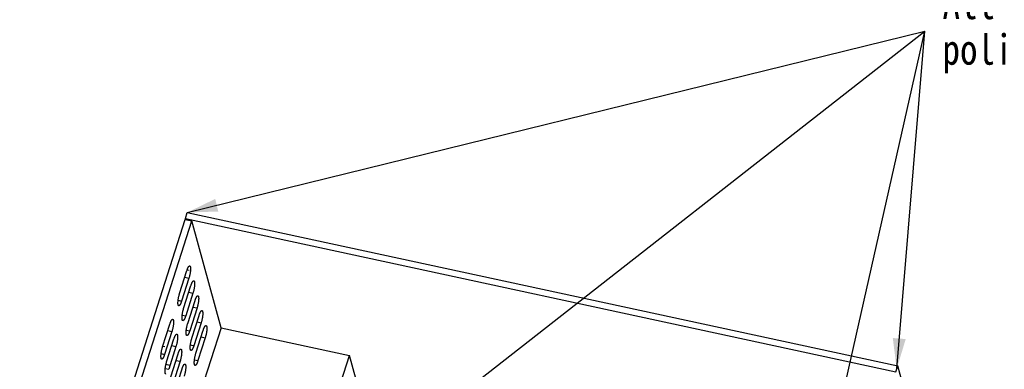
# Model space of a CAD drawing. Header units: millimetres. Extents: x 508 to 1261, y -60 to 468.
# Tile 46 of 49: x 1031 to 1144, y 109 to 149. Entities that reach past the tile are written whole.
import ezdxf

# ---------------------------------------------------------------- set-up
doc = ezdxf.new("R2010")
doc.units = ezdxf.units.MM
doc.header["$LTSCALE"] = 16.335
doc.layers.get('0').update_dxf_attribs({"linetype": 'CONTINUOUS'})
for name, color, linetype in [('AXIS', 7, 'CONTINUOUS'), ('DETAILS', 7, 'CONTINUOUS'), ('INTFCLR_1', 7, 'CONTINUOUS'), ('ROUNDS', 7, 'CONTINUOUS')]:
    doc.layers.add(name, color=color, linetype=linetype)
doc.styles.get("Standard").update_dxf_attribs({"font": 'txt', "width": 0.85})
doc.dimstyles.new('DIMSTYLE_1', dxfattribs={"dimtxt": 3.5, "dimasz": 3.5, "dimexe": 1.5, "dimexo": 1, "dimgap": 0.875, "dimtad": 1, "dimtxsty": 'Standard', "dimblk": '_FILLED', "dimblk1": '_FILLED', "dimblk2": '_FILLED', "dimcen": 0.09, "dimazin": 2, "dimtp": 0.01, "dimtm": 0.01, "dimtfac": 1, "dimtofl": 0, "dimtmove": 0, "dimatfit": 3, "dimldrblk": '_FILLED', "dimfxl": 1, "dimtolj": 1, "dimarcsym": 0})
doc.dimstyles.get("Standard").update_dxf_attribs({"dimtxt": 3.5, "dimasz": 3.5, "dimexe": 1.5, "dimexo": 1, "dimtad": 1, "dimtxsty": 'Standard', "dimblk": '_FILLED', "dimblk1": '_FILLED', "dimblk2": '_FILLED', "dimcen": 0.09, "dimazin": 2, "dimtol": 1, "dimtp": 0.01, "dimtm": 0.01, "dimtfac": 1, "dimtofl": 0, "dimtmove": 0, "dimatfit": 3, "dimldrblk": '_FILLED', "dimfxl": 1, "dimtolj": 1, "dimarcsym": 0})

# ---------------------------------------------------------------- blocks, each defined once
blk = doc.blocks.new('_FILLED')
at = {"color": 0, "linetype": 'ByBlock'}
blk.add_solid([(0, 0), (-1, 0.214), (-1, -0.214)], dxfattribs=at)

msp = doc.modelspace()

# ---------------------------------------------------------------- linework, layer by layer
at = {"color": 7, "linetype": 'Continuous'}
for p, q in [((1031.14363, 67.21993), (1049.9695, 126.3107)), ((1031.9058, 67.05554), (1050.73167, 126.14631)), ((1049.9695, 126.3107), (1050.73167, 126.14631)), ((1049.99752, 126.39863), (1050.22164, 127.10209)), ((1049.99752, 126.39863), (1131.93068, 108.72712)), ((1050.22164, 127.10209), (1132.1548, 109.43058)), ((1054.11036, 113.81663), (1050.73167, 126.14631)), ((1049.33125, 117.75506), (1050.17169, 120.39304)), ((1050.40714, 119.53383), (1049.5667, 116.89585)), ((1049.93069, 119.63659), (1050.40714, 119.53383)), ((1049.80215, 116.03664), (1050.64259, 118.67462)), ((1049.16465, 116.98257), (1049.5667, 116.89585)), ((1050.87804, 117.81541), (1050.0376, 115.17743)), ((1050.40159, 117.91817), (1050.87804, 117.81541)), ((1050.27305, 114.31821), (1051.11349, 116.9562)), ((1051.34894, 116.09698), (1050.5085, 113.459)), ((1050.87249, 116.19975), (1051.34894, 116.09698)), ((1049.63554, 115.26414), (1050.0376, 115.17743)), ((1050.74395, 112.59979), (1051.58439, 115.23777)), ((1054.11036, 113.81663), (1038.71482, 65.49299)), ((1047.37022, 111.59977), (1048.21067, 114.23775)), ((1051.81984, 114.37856), (1050.97939, 111.74058)), ((1051.34339, 114.48132), (1051.81984, 114.37856)), ((1054.11036, 113.81663), (1068.92108, 110.62222)), ((1048.44611, 113.37854), (1047.60567, 110.74056)), ((1047.84112, 109.88135), (1048.68156, 112.51933)), ((1047.96967, 113.4813), (1048.44611, 113.37854)), ((1050.10644, 113.54572), (1050.5085, 113.459)), ((1051.21484, 110.88137), (1052.05528, 113.51935)), ((1052.29073, 112.66014), (1051.45029, 110.02216)), ((1051.81429, 112.7629), (1052.29073, 112.66014)), ((1048.91701, 111.66012), (1048.07657, 109.02214)), ((1048.44056, 111.76288), (1048.91701, 111.66012)), ((1050.57734, 111.8273), (1050.97939, 111.74058)), ((1047.20362, 110.82728), (1047.60567, 110.74056)), ((1048.31202, 108.16293), (1049.15246, 110.80091)), ((1053.52553, 62.29858), (1068.92108, 110.62222)), ((1070.27491, 105.68175), (1068.92108, 110.62222)), ((1047.67452, 109.10885), (1048.07657, 109.02214)), ((1049.38791, 109.9417), (1048.54747, 107.30371)), ((1048.78292, 106.4445), (1049.62336, 109.08248)), ((1048.91146, 110.04446), (1049.38791, 109.9417)), ((1051.04824, 110.10887), (1051.45029, 110.02216)), ((1131.93068, 108.72712), (1132.1548, 109.43058)), ((1134.65056, 100.32294), (1132.1548, 109.43058))]:
    msp.add_line(p, q, dxfattribs=at)
for points, knots in [([(1050.17169, 120.39304), (1050.18484, 120.43431), (1050.2053, 120.49468), (1050.2346, 120.57251), (1050.25642, 120.62649), (1050.27841, 120.67697), (1050.30044, 120.72369), (1050.32241, 120.76639), (1050.34419, 120.80486), (1050.36567, 120.8389), (1050.38673, 120.86834), (1050.4044, 120.88959), (1050.41831, 120.90403), (1050.42823, 120.91326), (1050.43796, 120.92123), (1050.44751, 120.92795), (1050.45686, 120.93339), (1050.466, 120.93756), (1050.47492, 120.94043), (1050.48363, 120.942), (1050.49209, 120.94225), (1050.49759, 120.94153), (1050.50025, 120.94096)], [0, 0, 0, 0, 0.195466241, 0.287543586, 0.3752533, 0.458187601, 0.535974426, 0.608283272, 0.674832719, 0.73540076, 0.789839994, 0.838101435, 0.859943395, 0.880289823, 0.899184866, 0.916692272, 0.932900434, 0.947928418, 0.961932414, 0.975111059, 0.987706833, 1, 1, 1, 1]), ([(1050.50025, 120.94096), (1050.50251, 120.94047), (1050.507, 120.93917), (1050.51583, 120.93525), (1050.52644, 120.92772), (1050.53783, 120.91521), (1050.54818, 120.89916), (1050.55752, 120.87961), (1050.56582, 120.85664), (1050.57309, 120.83029), (1050.57928, 120.80066), (1050.58438, 120.76786), (1050.58836, 120.732), (1050.59121, 120.69322), (1050.59293, 120.65166), (1050.59349, 120.60748), (1050.59268, 120.5438), (1050.58863, 120.45893), (1050.5794, 120.3518), (1050.56581, 120.23875), (1050.54806, 120.1215), (1050.52642, 120.00185), (1050.50122, 119.8816), (1050.47284, 119.76258), (1050.4417, 119.64661), (1050.41894, 119.57086), (1050.40714, 119.53383)], [0, 0, 0, 0, 0.004759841, 0.009604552, 0.019843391, 0.031273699, 0.044269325, 0.059066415, 0.075802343, 0.094547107, 0.115324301, 0.138124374, 0.162913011, 0.189636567, 0.218225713, 0.248597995, 0.280659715, 0.349425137, 0.423601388, 0.502155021, 0.583970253, 0.667872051, 0.752648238, 0.837071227, 0.919919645, 1, 1, 1, 1]), ([(1050.64259, 118.67462), (1050.65574, 118.71589), (1050.6762, 118.77626), (1050.7055, 118.85409), (1050.72732, 118.90807), (1050.74931, 118.95855), (1050.77134, 119.00526), (1050.79331, 119.04796), (1050.81509, 119.08643), (1050.83657, 119.12048), (1050.85763, 119.14992), (1050.8753, 119.17117), (1050.88921, 119.18561), (1050.89913, 119.19484), (1050.90886, 119.20281), (1050.91841, 119.20953), (1050.92775, 119.21497), (1050.93689, 119.21913), (1050.94582, 119.22201), (1050.95453, 119.22358), (1050.96299, 119.22383), (1050.96849, 119.22311), (1050.97115, 119.22253)], [0, 0, 0, 0, 0.195466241, 0.287543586, 0.3752533, 0.458187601, 0.535974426, 0.608283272, 0.674832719, 0.73540076, 0.789839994, 0.838101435, 0.859943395, 0.880289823, 0.899184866, 0.916692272, 0.932900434, 0.947928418, 0.961932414, 0.975111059, 0.987706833, 1, 1, 1, 1]), ([(1050.97115, 119.22253), (1050.97341, 119.22205), (1050.9779, 119.22075), (1050.98673, 119.21682), (1050.99734, 119.2093), (1051.00873, 119.19679), (1051.01908, 119.18073), (1051.02842, 119.16119), (1051.03672, 119.13821), (1051.04398, 119.11187), (1051.05018, 119.08224), (1051.05527, 119.04944), (1051.05926, 119.01358), (1051.06211, 118.9748), (1051.06382, 118.93324), (1051.06439, 118.88906), (1051.06358, 118.82538), (1051.05952, 118.7405), (1051.05029, 118.63337), (1051.0367, 118.52032), (1051.01896, 118.40308), (1050.99732, 118.28342), (1050.97212, 118.16317), (1050.94373, 118.04416), (1050.9126, 117.92819), (1050.88984, 117.85244), (1050.87804, 117.81541)], [0, 0, 0, 0, 0.004759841, 0.009604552, 0.019843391, 0.031273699, 0.044269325, 0.059066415, 0.075802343, 0.094547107, 0.115324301, 0.138124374, 0.162913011, 0.189636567, 0.218225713, 0.248597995, 0.280659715, 0.349425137, 0.423601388, 0.502155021, 0.583970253, 0.667872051, 0.752648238, 0.837071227, 0.919919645, 1, 1, 1, 1]), ([(1049.23814, 116.34793), (1049.23589, 116.34842), (1049.23139, 116.34972), (1049.22257, 116.35364), (1049.21196, 116.36117), (1049.20057, 116.37368), (1049.19021, 116.38973), (1049.18088, 116.40928), (1049.17257, 116.43226), (1049.16531, 116.4586), (1049.15912, 116.48823), (1049.15402, 116.52103), (1049.15004, 116.55689), (1049.14718, 116.59567), (1049.14547, 116.63723), (1049.14491, 116.68141), (1049.14572, 116.74509), (1049.14977, 116.82996), (1049.159, 116.9371), (1049.17259, 117.05014), (1049.19034, 117.16739), (1049.21197, 117.28704), (1049.23717, 117.40729), (1049.26556, 117.52631), (1049.29669, 117.64228), (1049.31945, 117.71803), (1049.33125, 117.75506)], [0, 0, 0, 0, 0.004759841, 0.009604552, 0.019843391, 0.031273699, 0.044269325, 0.059066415, 0.075802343, 0.094547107, 0.115324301, 0.138124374, 0.162913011, 0.189636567, 0.218225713, 0.248597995, 0.280659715, 0.349425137, 0.423601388, 0.502155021, 0.583970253, 0.667872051, 0.752648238, 0.837071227, 0.919919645, 1, 1, 1, 1]), ([(1051.11349, 116.9562), (1051.12664, 116.99747), (1051.14709, 117.05784), (1051.1764, 117.13567), (1051.19822, 117.18965), (1051.2202, 117.24013), (1051.24224, 117.28684), (1051.2642, 117.32954), (1051.28598, 117.36801), (1051.30746, 117.40205), (1051.32853, 117.43149), (1051.3462, 117.45274), (1051.36011, 117.46719), (1051.37002, 117.47641), (1051.37976, 117.48439), (1051.3893, 117.4911), (1051.39865, 117.49655), (1051.40779, 117.50071), (1051.41672, 117.50358), (1051.42542, 117.50515), (1051.43389, 117.50541), (1051.43938, 117.50469), (1051.44205, 117.50411)], [0, 0, 0, 0, 0.195466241, 0.287543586, 0.3752533, 0.458187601, 0.535974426, 0.608283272, 0.674832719, 0.73540076, 0.789839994, 0.838101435, 0.859943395, 0.880289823, 0.899184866, 0.916692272, 0.932900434, 0.947928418, 0.961932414, 0.975111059, 0.987706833, 1, 1, 1, 1]), ([(1051.44205, 117.50411), (1051.44431, 117.50362), (1051.4488, 117.50232), (1051.45762, 117.4984), (1051.46823, 117.49088), (1051.47962, 117.47837), (1051.48998, 117.46231), (1051.49931, 117.44277), (1051.50762, 117.41979), (1051.51488, 117.39344), (1051.52107, 117.36382), (1051.52617, 117.33102), (1051.53016, 117.29516), (1051.53301, 117.25638), (1051.53472, 117.21482), (1051.53528, 117.17064), (1051.53447, 117.10695), (1051.53042, 117.02208), (1051.52119, 116.91495), (1051.5076, 116.8019), (1051.48986, 116.68466), (1051.46822, 116.565), (1051.44302, 116.44475), (1051.41463, 116.32574), (1051.3835, 116.20977), (1051.36074, 116.13402), (1051.34894, 116.09698)], [0, 0, 0, 0, 0.004759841, 0.009604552, 0.019843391, 0.031273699, 0.044269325, 0.059066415, 0.075802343, 0.094547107, 0.115324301, 0.138124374, 0.162913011, 0.189636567, 0.218225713, 0.248597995, 0.280659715, 0.349425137, 0.423601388, 0.502155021, 0.583970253, 0.667872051, 0.752648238, 0.837071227, 0.919919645, 1, 1, 1, 1]), ([(1049.5667, 116.89585), (1049.55355, 116.85458), (1049.5331, 116.79421), (1049.50379, 116.71638), (1049.48197, 116.6624), (1049.45999, 116.61192), (1049.43795, 116.5652), (1049.41599, 116.5225), (1049.39421, 116.48403), (1049.37273, 116.44999), (1049.35166, 116.42055), (1049.33399, 116.3993), (1049.32008, 116.38486), (1049.31017, 116.37563), (1049.30043, 116.36766), (1049.29089, 116.36094), (1049.28154, 116.3555), (1049.2724, 116.35133), (1049.26347, 116.34846), (1049.25477, 116.34689), (1049.2463, 116.34664), (1049.24081, 116.34736), (1049.23814, 116.34793)], [0, 0, 0, 0, 0.195466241, 0.287543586, 0.3752533, 0.458187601, 0.535974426, 0.608283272, 0.674832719, 0.73540076, 0.789839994, 0.838101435, 0.859943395, 0.880289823, 0.899184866, 0.916692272, 0.932900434, 0.947928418, 0.961932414, 0.975111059, 0.987706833, 1, 1, 1, 1]), ([(1049.70904, 114.62951), (1049.70678, 114.63), (1049.70229, 114.6313), (1049.69346, 114.63522), (1049.68285, 114.64274), (1049.67146, 114.65526), (1049.66111, 114.67131), (1049.65178, 114.69085), (1049.64347, 114.71383), (1049.63621, 114.74018), (1049.63002, 114.7698), (1049.62492, 114.8026), (1049.62093, 114.83846), (1049.61808, 114.87724), (1049.61637, 114.9188), (1049.61581, 114.96299), (1049.61661, 115.02667), (1049.62067, 115.11154), (1049.6299, 115.21867), (1049.64349, 115.33172), (1049.66123, 115.44896), (1049.68287, 115.56862), (1049.70807, 115.68887), (1049.73646, 115.80789), (1049.76759, 115.92385), (1049.79035, 115.9996), (1049.80215, 116.03664)], [0, 0, 0, 0, 0.004759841, 0.009604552, 0.019843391, 0.031273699, 0.044269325, 0.059066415, 0.075802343, 0.094547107, 0.115324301, 0.138124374, 0.162913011, 0.189636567, 0.218225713, 0.248597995, 0.280659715, 0.349425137, 0.423601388, 0.502155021, 0.583970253, 0.667872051, 0.752648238, 0.837071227, 0.919919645, 1, 1, 1, 1]), ([(1048.21067, 114.23775), (1048.22381, 114.27902), (1048.24427, 114.3394), (1048.27357, 114.41722), (1048.29539, 114.47121), (1048.31738, 114.52169), (1048.33941, 114.5684), (1048.36138, 114.6111), (1048.38316, 114.64957), (1048.40464, 114.68361), (1048.42571, 114.71305), (1048.44337, 114.7343), (1048.45728, 114.74874), (1048.4672, 114.75797), (1048.47693, 114.76595), (1048.48648, 114.77266), (1048.49583, 114.7781), (1048.50497, 114.78227), (1048.5139, 114.78514), (1048.5226, 114.78671), (1048.53106, 114.78696), (1048.53656, 114.78624), (1048.53922, 114.78567)], [0, 0, 0, 0, 0.195466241, 0.287543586, 0.3752533, 0.458187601, 0.535974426, 0.608283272, 0.674832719, 0.73540076, 0.789839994, 0.838101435, 0.859943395, 0.880289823, 0.899184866, 0.916692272, 0.932900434, 0.947928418, 0.961932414, 0.975111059, 0.987706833, 1, 1, 1, 1]), ([(1048.53922, 114.78567), (1048.54148, 114.78518), (1048.54598, 114.78388), (1048.5548, 114.77996), (1048.56541, 114.77243), (1048.5768, 114.75992), (1048.58716, 114.74387), (1048.59649, 114.72433), (1048.6048, 114.70135), (1048.61206, 114.675), (1048.61825, 114.64538), (1048.62335, 114.61257), (1048.62733, 114.57672), (1048.63019, 114.53793), (1048.6319, 114.49637), (1048.63246, 114.45219), (1048.63165, 114.38851), (1048.6276, 114.30364), (1048.61837, 114.19651), (1048.60478, 114.08346), (1048.58703, 113.96622), (1048.56539, 113.84656), (1048.54019, 113.72631), (1048.51181, 113.60729), (1048.48068, 113.49133), (1048.45791, 113.41558), (1048.44611, 113.37854)], [0, 0, 0, 0, 0.004759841, 0.009604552, 0.019843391, 0.031273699, 0.044269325, 0.059066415, 0.075802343, 0.094547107, 0.115324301, 0.138124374, 0.162913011, 0.189636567, 0.218225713, 0.248597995, 0.280659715, 0.349425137, 0.423601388, 0.502155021, 0.583970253, 0.667872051, 0.752648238, 0.837071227, 0.919919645, 1, 1, 1, 1]), ([(1050.0376, 115.17743), (1050.02445, 115.13615), (1050.00399, 115.07578), (1049.97469, 114.99795), (1049.95287, 114.94397), (1049.93088, 114.89349), (1049.90885, 114.84678), (1049.88688, 114.80408), (1049.8651, 114.76561), (1049.84363, 114.73157), (1049.82256, 114.70213), (1049.80489, 114.68088), (1049.79098, 114.66644), (1049.78107, 114.65721), (1049.77133, 114.64923), (1049.76178, 114.64252), (1049.75244, 114.63707), (1049.7433, 114.63291), (1049.73437, 114.63004), (1049.72567, 114.62847), (1049.7172, 114.62822), (1049.7117, 114.62894), (1049.70904, 114.62951)], [0, 0, 0, 0, 0.195466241, 0.287543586, 0.3752533, 0.458187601, 0.535974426, 0.608283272, 0.674832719, 0.73540076, 0.789839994, 0.838101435, 0.859943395, 0.880289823, 0.899184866, 0.916692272, 0.932900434, 0.947928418, 0.961932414, 0.975111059, 0.987706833, 1, 1, 1, 1]), ([(1051.58439, 115.23777), (1051.59754, 115.27904), (1051.61799, 115.33942), (1051.64729, 115.41724), (1051.66912, 115.47123), (1051.6911, 115.52171), (1051.71314, 115.56842), (1051.7351, 115.61112), (1051.75688, 115.64959), (1051.77836, 115.68363), (1051.79943, 115.71307), (1051.8171, 115.73432), (1051.83101, 115.74876), (1051.84092, 115.75799), (1051.85066, 115.76597), (1051.8602, 115.77268), (1051.86955, 115.77812), (1051.87869, 115.78229), (1051.88762, 115.78516), (1051.89632, 115.78673), (1051.90478, 115.78698), (1051.91028, 115.78626), (1051.91294, 115.78569)], [0, 0, 0, 0, 0.195466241, 0.287543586, 0.3752533, 0.458187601, 0.535974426, 0.608283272, 0.674832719, 0.73540076, 0.789839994, 0.838101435, 0.859943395, 0.880289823, 0.899184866, 0.916692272, 0.932900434, 0.947928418, 0.961932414, 0.975111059, 0.987706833, 1, 1, 1, 1]), ([(1051.91294, 115.78569), (1051.9152, 115.7852), (1051.9197, 115.7839), (1051.92852, 115.77998), (1051.93913, 115.77245), (1051.95052, 115.75994), (1051.96088, 115.74389), (1051.97021, 115.72434), (1051.97852, 115.70137), (1051.98578, 115.67502), (1051.99197, 115.6454), (1051.99707, 115.61259), (1052.00105, 115.57674), (1052.00391, 115.53795), (1052.00562, 115.49639), (1052.00618, 115.45221), (1052.00537, 115.38853), (1052.00132, 115.30366), (1051.99209, 115.19653), (1051.9785, 115.08348), (1051.96075, 114.96624), (1051.93912, 114.84658), (1051.91391, 114.72633), (1051.88553, 114.60731), (1051.8544, 114.49135), (1051.83163, 114.4156), (1051.81984, 114.37856)], [0, 0, 0, 0, 0.004759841, 0.009604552, 0.019843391, 0.031273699, 0.044269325, 0.059066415, 0.075802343, 0.094547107, 0.115324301, 0.138124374, 0.162913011, 0.189636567, 0.218225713, 0.248597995, 0.280659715, 0.349425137, 0.423601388, 0.502155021, 0.583970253, 0.667872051, 0.752648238, 0.837071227, 0.919919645, 1, 1, 1, 1]), ([(1050.17994, 112.91109), (1050.17768, 112.91157), (1050.17319, 112.91288), (1050.16436, 112.9168), (1050.15375, 112.92432), (1050.14236, 112.93683), (1050.13201, 112.95289), (1050.12267, 112.97243), (1050.11437, 112.99541), (1050.1071, 113.02176), (1050.10091, 113.05138), (1050.09581, 113.08418), (1050.09183, 113.12004), (1050.08898, 113.15882), (1050.08726, 113.20038), (1050.0867, 113.24456), (1050.08751, 113.30824), (1050.09156, 113.39312), (1050.1008, 113.50025), (1050.11439, 113.6133), (1050.13213, 113.73054), (1050.15377, 113.8502), (1050.17897, 113.97045), (1050.20735, 114.08946), (1050.23849, 114.20543), (1050.26125, 114.28118), (1050.27305, 114.31821)], [0, 0, 0, 0, 0.004759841, 0.009604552, 0.019843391, 0.031273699, 0.044269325, 0.059066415, 0.075802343, 0.094547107, 0.115324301, 0.138124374, 0.162913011, 0.189636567, 0.218225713, 0.248597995, 0.280659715, 0.349425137, 0.423601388, 0.502155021, 0.583970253, 0.667872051, 0.752648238, 0.837071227, 0.919919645, 1, 1, 1, 1]), ([(1052.05528, 113.51935), (1052.06843, 113.56062), (1052.08889, 113.62099), (1052.11819, 113.69882), (1052.14001, 113.7528), (1052.162, 113.80328), (1052.18403, 113.84999), (1052.206, 113.8927), (1052.22778, 113.93116), (1052.24926, 113.96521), (1052.27032, 113.99465), (1052.28799, 114.0159), (1052.3019, 114.03034), (1052.31182, 114.03957), (1052.32155, 114.04754), (1052.3311, 114.05426), (1052.34045, 114.0597), (1052.34959, 114.06387), (1052.35851, 114.06674), (1052.36722, 114.06831), (1052.37568, 114.06856), (1052.38118, 114.06784), (1052.38384, 114.06727)], [0, 0, 0, 0, 0.195466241, 0.287543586, 0.3752533, 0.458187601, 0.535974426, 0.608283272, 0.674832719, 0.73540076, 0.789839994, 0.838101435, 0.859943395, 0.880289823, 0.899184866, 0.916692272, 0.932900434, 0.947928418, 0.961932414, 0.975111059, 0.987706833, 1, 1, 1, 1]), ([(1052.38384, 114.06727), (1052.3861, 114.06678), (1052.3906, 114.06548), (1052.39942, 114.06155), (1052.41003, 114.05403), (1052.42142, 114.04152), (1052.43178, 114.02546), (1052.44111, 114.00592), (1052.44942, 113.98294), (1052.45668, 113.9566), (1052.46287, 113.92697), (1052.46797, 113.89417), (1052.47195, 113.85831), (1052.47481, 113.81953), (1052.47652, 113.77797), (1052.47708, 113.73379), (1052.47627, 113.67011), (1052.47222, 113.58524), (1052.46299, 113.4781), (1052.4494, 113.36506), (1052.43165, 113.24781), (1052.41001, 113.12815), (1052.38481, 113.0079), (1052.35643, 112.88889), (1052.3253, 112.77292), (1052.30253, 112.69717), (1052.29073, 112.66014)], [0, 0, 0, 0, 0.004759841, 0.009604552, 0.019843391, 0.031273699, 0.044269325, 0.059066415, 0.075802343, 0.094547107, 0.115324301, 0.138124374, 0.162913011, 0.189636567, 0.218225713, 0.248597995, 0.280659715, 0.349425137, 0.423601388, 0.502155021, 0.583970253, 0.667872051, 0.752648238, 0.837071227, 0.919919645, 1, 1, 1, 1]), ([(1048.68156, 112.51933), (1048.69471, 112.5606), (1048.71517, 112.62097), (1048.74447, 112.6988), (1048.76629, 112.75278), (1048.78828, 112.80326), (1048.81031, 112.84997), (1048.83228, 112.89268), (1048.85406, 112.93114), (1048.87554, 112.96519), (1048.8966, 112.99463), (1048.91427, 113.01588), (1048.92818, 113.03032), (1048.9381, 113.03955), (1048.94783, 113.04752), (1048.95738, 113.05424), (1048.96673, 113.05968), (1048.97587, 113.06385), (1048.98479, 113.06672), (1048.9935, 113.06829), (1049.00196, 113.06854), (1049.00746, 113.06782), (1049.01012, 113.06725)], [0, 0, 0, 0, 0.195466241, 0.287543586, 0.3752533, 0.458187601, 0.535974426, 0.608283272, 0.674832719, 0.73540076, 0.789839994, 0.838101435, 0.859943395, 0.880289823, 0.899184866, 0.916692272, 0.932900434, 0.947928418, 0.961932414, 0.975111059, 0.987706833, 1, 1, 1, 1]), ([(1049.01012, 113.06725), (1049.01238, 113.06676), (1049.01687, 113.06546), (1049.0257, 113.06153), (1049.03631, 113.05401), (1049.0477, 113.0415), (1049.05805, 113.02545), (1049.06739, 113.0059), (1049.07569, 112.98292), (1049.08296, 112.95658), (1049.08915, 112.92695), (1049.09425, 112.89415), (1049.09823, 112.85829), (1049.10108, 112.81951), (1049.1028, 112.77795), (1049.10336, 112.73377), (1049.10255, 112.67009), (1049.0985, 112.58522), (1049.08926, 112.47808), (1049.07568, 112.36504), (1049.05793, 112.24779), (1049.03629, 112.12814), (1049.01109, 112.00788), (1048.98271, 111.88887), (1048.95157, 111.7729), (1048.92881, 111.69715), (1048.91701, 111.66012)], [0, 0, 0, 0, 0.004759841, 0.009604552, 0.019843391, 0.031273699, 0.044269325, 0.059066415, 0.075802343, 0.094547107, 0.115324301, 0.138124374, 0.162913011, 0.189636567, 0.218225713, 0.248597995, 0.280659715, 0.349425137, 0.423601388, 0.502155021, 0.583970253, 0.667872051, 0.752648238, 0.837071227, 0.919919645, 1, 1, 1, 1]), ([(1050.5085, 113.459), (1050.49535, 113.41773), (1050.47489, 113.35736), (1050.44559, 113.27953), (1050.42377, 113.22555), (1050.40178, 113.17507), (1050.37975, 113.12836), (1050.35778, 113.08566), (1050.336, 113.04719), (1050.31452, 113.01315), (1050.29346, 112.9837), (1050.27579, 112.96245), (1050.26188, 112.94801), (1050.25196, 112.93879), (1050.24223, 112.93081), (1050.23268, 112.9241), (1050.22333, 112.91865), (1050.21419, 112.91449), (1050.20527, 112.91161), (1050.19656, 112.91004), (1050.1881, 112.90979), (1050.1826, 112.91051), (1050.17994, 112.91109)], [0, 0, 0, 0, 0.195466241, 0.287543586, 0.3752533, 0.458187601, 0.535974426, 0.608283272, 0.674832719, 0.73540076, 0.789839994, 0.838101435, 0.859943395, 0.880289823, 0.899184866, 0.916692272, 0.932900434, 0.947928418, 0.961932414, 0.975111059, 0.987706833, 1, 1, 1, 1]), ([(1050.65084, 111.19266), (1050.64858, 111.19315), (1050.64408, 111.19445), (1050.63526, 111.19838), (1050.62465, 111.2059), (1050.61326, 111.21841), (1050.6029, 111.23447), (1050.59357, 111.25401), (1050.58526, 111.27699), (1050.578, 111.30333), (1050.57181, 111.33296), (1050.56671, 111.36576), (1050.56273, 111.40162), (1050.55987, 111.4404), (1050.55816, 111.48196), (1050.5576, 111.52614), (1050.55841, 111.58982), (1050.56246, 111.67469), (1050.57169, 111.78183), (1050.58528, 111.89487), (1050.60303, 112.01212), (1050.62467, 112.13178), (1050.64987, 112.25203), (1050.67825, 112.37104), (1050.70938, 112.48701), (1050.73215, 112.56276), (1050.74395, 112.59979)], [0, 0, 0, 0, 0.004759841, 0.009604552, 0.019843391, 0.031273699, 0.044269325, 0.059066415, 0.075802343, 0.094547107, 0.115324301, 0.138124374, 0.162913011, 0.189636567, 0.218225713, 0.248597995, 0.280659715, 0.349425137, 0.423601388, 0.502155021, 0.583970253, 0.667872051, 0.752648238, 0.837071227, 0.919919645, 1, 1, 1, 1]), ([(1047.27712, 110.19264), (1047.27486, 110.19313), (1047.27036, 110.19443), (1047.26154, 110.19836), (1047.25093, 110.20588), (1047.23954, 110.21839), (1047.22918, 110.23445), (1047.21985, 110.25399), (1047.21154, 110.27697), (1047.20428, 110.30331), (1047.19809, 110.33294), (1047.19299, 110.36574), (1047.18901, 110.4016), (1047.18615, 110.44038), (1047.18444, 110.48194), (1047.18388, 110.52612), (1047.18469, 110.5898), (1047.18874, 110.67468), (1047.19797, 110.78181), (1047.21156, 110.89485), (1047.22931, 111.0121), (1047.25094, 111.13176), (1047.27615, 111.25201), (1047.30453, 111.37102), (1047.33566, 111.48699), (1047.35843, 111.56274), (1047.37022, 111.59977)], [0, 0, 0, 0, 0.004759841, 0.009604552, 0.019843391, 0.031273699, 0.044269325, 0.059066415, 0.075802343, 0.094547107, 0.115324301, 0.138124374, 0.162913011, 0.189636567, 0.218225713, 0.248597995, 0.280659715, 0.349425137, 0.423601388, 0.502155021, 0.583970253, 0.667872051, 0.752648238, 0.837071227, 0.919919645, 1, 1, 1, 1]), ([(1049.15246, 110.80091), (1049.16561, 110.84218), (1049.18607, 110.90255), (1049.21537, 110.98038), (1049.23719, 111.03436), (1049.25918, 111.08484), (1049.28121, 111.13155), (1049.30318, 111.17425), (1049.32496, 111.21272), (1049.34643, 111.24676), (1049.3675, 111.27621), (1049.38517, 111.29746), (1049.39908, 111.3119), (1049.409, 111.32112), (1049.41873, 111.3291), (1049.42828, 111.33581), (1049.43762, 111.34126), (1049.44676, 111.34542), (1049.45569, 111.3483), (1049.46439, 111.34987), (1049.47286, 111.35012), (1049.47836, 111.3494), (1049.48102, 111.34882)], [0, 0, 0, 0, 0.195466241, 0.287543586, 0.3752533, 0.458187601, 0.535974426, 0.608283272, 0.674832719, 0.73540076, 0.789839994, 0.838101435, 0.859943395, 0.880289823, 0.899184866, 0.916692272, 0.932900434, 0.947928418, 0.961932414, 0.975111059, 0.987706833, 1, 1, 1, 1]), ([(1049.48102, 111.34882), (1049.48328, 111.34834), (1049.48777, 111.34703), (1049.4966, 111.34311), (1049.50721, 111.33559), (1049.5186, 111.32308), (1049.52895, 111.30702), (1049.53828, 111.28748), (1049.54659, 111.2645), (1049.55385, 111.23816), (1049.56004, 111.20853), (1049.56514, 111.17573), (1049.56913, 111.13987), (1049.57198, 111.10109), (1049.57369, 111.05953), (1049.57425, 111.01535), (1049.57345, 110.95167), (1049.56939, 110.86679), (1049.56016, 110.75966), (1049.54657, 110.64661), (1049.52883, 110.52937), (1049.50719, 110.40971), (1049.48199, 110.28946), (1049.4536, 110.17045), (1049.42247, 110.05448), (1049.39971, 109.97873), (1049.38791, 109.9417)], [0, 0, 0, 0, 0.004759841, 0.009604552, 0.019843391, 0.031273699, 0.044269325, 0.059066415, 0.075802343, 0.094547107, 0.115324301, 0.138124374, 0.162913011, 0.189636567, 0.218225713, 0.248597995, 0.280659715, 0.349425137, 0.423601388, 0.502155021, 0.583970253, 0.667872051, 0.752648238, 0.837071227, 0.919919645, 1, 1, 1, 1]), ([(1050.97939, 111.74058), (1050.96625, 111.69931), (1050.94579, 111.63894), (1050.91649, 111.56111), (1050.89467, 111.50713), (1050.87268, 111.45665), (1050.85065, 111.40994), (1050.82868, 111.36723), (1050.8069, 111.32877), (1050.78542, 111.29472), (1050.76435, 111.26528), (1050.74669, 111.24403), (1050.73278, 111.22959), (1050.72286, 111.22036), (1050.71313, 111.21239), (1050.70358, 111.20567), (1050.69423, 111.20023), (1050.68509, 111.19606), (1050.67616, 111.19319), (1050.66746, 111.19162), (1050.659, 111.19137), (1050.6535, 111.19209), (1050.65084, 111.19266)], [0, 0, 0, 0, 0.195466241, 0.287543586, 0.3752533, 0.458187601, 0.535974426, 0.608283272, 0.674832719, 0.73540076, 0.789839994, 0.838101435, 0.859943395, 0.880289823, 0.899184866, 0.916692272, 0.932900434, 0.947928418, 0.961932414, 0.975111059, 0.987706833, 1, 1, 1, 1]), ([(1047.60567, 110.74056), (1047.59252, 110.69929), (1047.57207, 110.63892), (1047.54277, 110.56109), (1047.52094, 110.50711), (1047.49896, 110.45663), (1047.47692, 110.40992), (1047.45496, 110.36721), (1047.43318, 110.32875), (1047.4117, 110.2947), (1047.39063, 110.26526), (1047.37296, 110.24401), (1047.35905, 110.22957), (1047.34914, 110.22034), (1047.3394, 110.21237), (1047.32986, 110.20565), (1047.32051, 110.20021), (1047.31137, 110.19605), (1047.30244, 110.19317), (1047.29374, 110.1916), (1047.28528, 110.19135), (1047.27978, 110.19207), (1047.27712, 110.19264)], [0, 0, 0, 0, 0.195466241, 0.287543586, 0.3752533, 0.458187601, 0.535974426, 0.608283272, 0.674832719, 0.73540076, 0.789839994, 0.838101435, 0.859943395, 0.880289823, 0.899184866, 0.916692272, 0.932900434, 0.947928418, 0.961932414, 0.975111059, 0.987706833, 1, 1, 1, 1]), ([(1051.12173, 109.47424), (1051.11948, 109.47473), (1051.11498, 109.47603), (1051.10616, 109.47995), (1051.09555, 109.48748), (1051.08416, 109.49999), (1051.0738, 109.51604), (1051.06447, 109.53559), (1051.05616, 109.55856), (1051.0489, 109.58491), (1051.04271, 109.61453), (1051.03761, 109.64734), (1051.03363, 109.68319), (1051.03077, 109.72198), (1051.02906, 109.76354), (1051.0285, 109.80772), (1051.02931, 109.8714), (1051.03336, 109.95627), (1051.04259, 110.0634), (1051.05618, 110.17645), (1051.07393, 110.29369), (1051.09556, 110.41335), (1051.12077, 110.5336), (1051.14915, 110.65262), (1051.18028, 110.76858), (1051.20304, 110.84433), (1051.21484, 110.88137)], [0, 0, 0, 0, 0.004759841, 0.009604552, 0.019843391, 0.031273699, 0.044269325, 0.059066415, 0.075802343, 0.094547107, 0.115324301, 0.138124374, 0.162913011, 0.189636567, 0.218225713, 0.248597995, 0.280659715, 0.349425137, 0.423601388, 0.502155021, 0.583970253, 0.667872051, 0.752648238, 0.837071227, 0.919919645, 1, 1, 1, 1]), ([(1047.74801, 108.47422), (1047.74575, 108.47471), (1047.74126, 108.47601), (1047.73244, 108.47993), (1047.72183, 108.48746), (1047.71044, 108.49997), (1047.70008, 108.51602), (1047.69075, 108.53557), (1047.68244, 108.55854), (1047.67518, 108.58489), (1047.66899, 108.61452), (1047.66389, 108.64732), (1047.6599, 108.68317), (1047.65705, 108.72196), (1047.65534, 108.76352), (1047.65478, 108.8077), (1047.65559, 108.87138), (1047.65964, 108.95625), (1047.66887, 109.06338), (1047.68246, 109.17643), (1047.7002, 109.29367), (1047.72184, 109.41333), (1047.74704, 109.53358), (1047.77543, 109.6526), (1047.80656, 109.76857), (1047.82932, 109.84431), (1047.84112, 109.88135)], [0, 0, 0, 0, 0.004759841, 0.009604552, 0.019843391, 0.031273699, 0.044269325, 0.059066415, 0.075802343, 0.094547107, 0.115324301, 0.138124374, 0.162913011, 0.189636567, 0.218225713, 0.248597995, 0.280659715, 0.349425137, 0.423601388, 0.502155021, 0.583970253, 0.667872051, 0.752648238, 0.837071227, 0.919919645, 1, 1, 1, 1]), ([(1049.62336, 109.08248), (1049.63651, 109.12376), (1049.65696, 109.18413), (1049.68627, 109.26196), (1049.70809, 109.31594), (1049.73007, 109.36642), (1049.75211, 109.41313), (1049.77407, 109.45583), (1049.79585, 109.4943), (1049.81733, 109.52834), (1049.8384, 109.55778), (1049.85607, 109.57903), (1049.86998, 109.59348), (1049.87989, 109.6027), (1049.88963, 109.61068), (1049.89917, 109.61739), (1049.90852, 109.62284), (1049.91766, 109.627), (1049.92659, 109.62987), (1049.93529, 109.63144), (1049.94376, 109.6317), (1049.94925, 109.63097), (1049.95192, 109.6304)], [0, 0, 0, 0, 0.195466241, 0.287543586, 0.3752533, 0.458187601, 0.535974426, 0.608283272, 0.674832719, 0.73540076, 0.789839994, 0.838101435, 0.859943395, 0.880289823, 0.899184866, 0.916692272, 0.932900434, 0.947928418, 0.961932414, 0.975111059, 0.987706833, 1, 1, 1, 1]), ([(1049.95192, 109.6304), (1049.95417, 109.62991), (1049.95867, 109.62861), (1049.96749, 109.62469), (1049.9781, 109.61717), (1049.98949, 109.60465), (1049.99985, 109.5886), (1050.00918, 109.56906), (1050.01749, 109.54608), (1050.02475, 109.51973), (1050.03094, 109.49011), (1050.03604, 109.45731), (1050.04002, 109.42145), (1050.04288, 109.38267), (1050.04459, 109.34111), (1050.04515, 109.29692), (1050.04434, 109.23324), (1050.04029, 109.14837), (1050.03106, 109.04124), (1050.01747, 108.92819), (1049.99972, 108.81095), (1049.97809, 108.69129), (1049.95289, 108.57104), (1049.9245, 108.45202), (1049.89337, 108.33606), (1049.87061, 108.26031), (1049.85881, 108.22327)], [0, 0, 0, 0, 0.004759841, 0.009604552, 0.019843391, 0.031273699, 0.044269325, 0.059066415, 0.075802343, 0.094547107, 0.115324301, 0.138124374, 0.162913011, 0.189636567, 0.218225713, 0.248597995, 0.280659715, 0.349425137, 0.423601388, 0.502155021, 0.583970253, 0.667872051, 0.752648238, 0.837071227, 0.919919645, 1, 1, 1, 1]), ([(1051.45029, 110.02216), (1051.43714, 109.98089), (1051.41669, 109.92051), (1051.38738, 109.84269), (1051.36556, 109.7887), (1051.34358, 109.73822), (1051.32154, 109.69151), (1051.29958, 109.64881), (1051.2778, 109.61034), (1051.25632, 109.5763), (1051.23525, 109.54686), (1051.21758, 109.52561), (1051.20367, 109.51117), (1051.19376, 109.50194), (1051.18402, 109.49396), (1051.17448, 109.48725), (1051.16513, 109.48181), (1051.15599, 109.47764), (1051.14706, 109.47477), (1051.13836, 109.4732), (1051.12989, 109.47295), (1051.1244, 109.47367), (1051.12173, 109.47424)], [0, 0, 0, 0, 0.195466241, 0.287543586, 0.3752533, 0.458187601, 0.535974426, 0.608283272, 0.674832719, 0.73540076, 0.789839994, 0.838101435, 0.859943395, 0.880289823, 0.899184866, 0.916692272, 0.932900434, 0.947928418, 0.961932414, 0.975111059, 0.987706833, 1, 1, 1, 1])]:
    msp.add_open_spline(points, degree=3, knots=knots, dxfattribs=at)
at = {"layer": 'AXIS', "color": 7, "linetype": 'Continuous'}
msp.add_line((1048.21664, 109.4618), (1047.754, 109.56159), dxfattribs=at)
at = {"layer": 'INTFCLR_1', "color": 7, "linetype": 'Continuous'}
for p, q in [((1050.42949, 120.4031), (1050.19188, 120.45435)), ((1047.62802, 111.60983), (1047.3898, 111.66121))]:
    msp.add_line(p, q, dxfattribs=at)
at = {"layer": 'ROUNDS', "color": 7, "linetype": 'Continuous'}
msp.add_line((1050.02489, 126.29875), (1049.99752, 126.39863), dxfattribs=at)

# ---------------------------------------------------------------- texts
at = {"layer": 'DETAILS', "color": 2, "linetype": 'Continuous', "insert": (1137.3172, 152.89208), "char_height": 3.5, "width": 86.2596357, "attachment_point": 1, "line_spacing_factor": 0.9}
msp.add_mtext('{\\fSimSun|b0|i0|c134|p2;All splicing positions are spot welded and polished flat}', dxfattribs=at)

# ---------------------------------------------------------------- leaders
at = {"color": 2}
for points in [[(1030.8915, 66.42853), (1135.29776, 148.01767)], [(1112.93672, 49.10876), (1135.29776, 148.01767)]]:
    msp.add_leader(points, dimstyle='Standard', override={"dimgap": 0.625, "dimtad": 0, "dimtih": 1, "dimtoh": 1, "dimdec": 4, "dimcen": 2.673, "dimadec": 0, "dimazin": 0, "dimtp": 0.1, "dimtm": 0, "dimtdec": 1, "dimfxl": 1.25, "dimtolj": 0, "dimtzin": 0}, dxfattribs=at)
at = {"color": 2, "linetype": 'Continuous'}
for points in [[(1050.22164, 127.10209), (1135.29776, 148.01767)], [(1132.04274, 109.07885), (1135.29776, 148.01767)]]:
    msp.add_leader(points, dimstyle='DIMSTYLE_1', dxfattribs=at)

doc.saveas('drawing.dxf')
